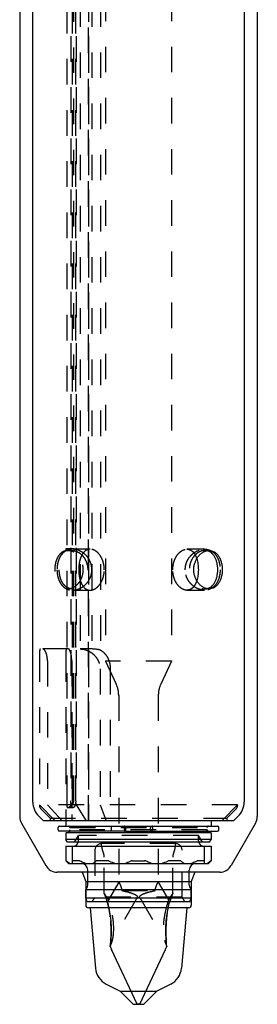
# Model space of a CAD drawing. Extents: x 58 to 87, y 78 to 227.
# Tile 1 of 2: x 65 to 83, y 78 to 152. Entities that reach past the tile are written whole.
import ezdxf

# ---------------------------------------------------------------- set-up
doc = ezdxf.new("R2010")
doc.units = 0
doc.header["$LTSCALE"] = 19.36
doc.linetypes.add('HIDDEN', pattern=[0.2, 0.1, -0.1])
doc.layers.get('0').update_dxf_attribs({"linetype": 'CONTINUOUS'})
doc.layers.add('DEFAULT_2', color=8, linetype='HIDDEN')
doc.layers.add('SUPERFICI', color=7, linetype='CONTINUOUS')

msp = doc.modelspace()

# ---------------------------------------------------------------- linework, layer by layer
at = {"color": 7, "linetype": 'CONTINUOUS'}
for p, q in [((81.606, 204.841), (81.606, 93.14)), ((65.606, 93.14), (65.606, 193.891)), ((66.398, 91.726), (66.045, 92.079)), ((80.813, 91.726), (66.398, 91.726)), ((68.106, 91.726), (68.106, 91.321)), ((79.106, 91.726), (79.106, 91.321)), ((80.813, 91.726), (81.166, 92.079)), ((67.516, 91.036), (67.516, 91.226)), ((67.611, 91.321), (79.601, 91.321)), ((72.612, 90.941), (67.611, 90.941)), ((68.406, 90.821), (68.406, 90.941)), ((72.548, 91.036), (72.548, 91.226)), ((72.612, 91.321), (72.612, 90.941)), ((74.509, 91.036), (74.509, 91.226)), ((74.525, 90.941), (79.601, 90.941)), ((74.663, 91.226), (74.663, 91.036)), ((78.806, 90.821), (78.806, 90.941)), ((79.696, 91.036), (79.696, 91.226)), ((79.106, 90.821), (68.106, 90.821)), ((68.106, 90.821), (68.106, 90.321)), ((79.106, 90.321), (68.106, 90.321)), ((68.221, 90.121), (68.106, 90.321)), ((78.99, 90.121), (79.106, 90.321)), ((79.106, 90.821), (79.106, 90.321)), ((68.106, 89.801), (79.106, 89.801)), ((68.106, 89.801), (68.106, 88.701)), ((78.99, 90.121), (68.221, 90.121)), ((68.606, 88.501), (68.606, 89.801)), ((78.606, 88.501), (78.606, 89.801)), ((79.106, 89.801), (79.106, 88.701)), ((68.124, 88.701), (68.106, 88.701)), ((68.106, 88.701), (68.306, 88.501)), ((69.082, 88.701), (68.634, 88.701)), ((71.252, 88.701), (70.477, 88.701)), ((73.158, 88.701), (74.053, 88.701)), ((76.734, 88.701), (75.959, 88.701)), ((78.577, 88.701), (78.129, 88.701)), ((79.106, 88.701), (78.906, 88.501)), ((79.106, 88.701), (79.087, 88.701)), ((68.306, 88.501), (78.906, 88.501)), ((69.766, 86.867), (69.766, 88.001)), ((77.446, 86.867), (77.446, 88.001)), ((77.606, 86.501), (69.606, 86.501)), ((69.606, 85.901), (69.606, 86.501)), ((77.606, 85.901), (77.606, 86.501)), ((69.606, 85.901), (77.606, 85.901)), ((69.715, 85.601), (69.606, 85.901)), ((77.496, 85.601), (77.606, 85.901)), ((77.496, 85.601), (69.715, 85.601)), ((73.506, 77.841), (71.568, 81.996)), ((73.706, 77.841), (75.643, 81.996)), ((73.706, 77.841), (73.506, 77.841))]:
    msp.add_line(p, q, dxfattribs=at)
for centre, radius, start, end in [((67.106, 93.14), 1.5, 180, 225), ((80.106, 93.14), 1.5, 315, 360), ((67.611, 91.226), 0.095, 90, 180), ((67.611, 91.036), 0.095, 180, 270), ((79.601, 91.226), 0.095, 0, 90), ((79.601, 91.036), 0.095, 270, 360), ((68.656, 90.201), 0.4, 270, 348.46108), ((78.556, 90.201), 0.4, 191.53892, 270), ((74.235, 95.675), 7.561, 247.82358, 251.59728), ((72.976, 95.675), 7.561, 288.40272, 292.17642), ((69.266, 88.001), 0.5, 0, 90), ((77.946, 88.001), 0.5, 90, 180), ((69.266, 86.867), 0.5, 312.84364, 360), ((77.946, 86.867), 0.5, 180, 227.15636), ((77.006, 84.532), 6, 202.58831, 205), ((70.206, 84.532), 6, 335, 337.41169)]:
    msp.add_arc(centre, radius, start, end, dxfattribs=at)
for points, knots in [([(78.959, 109.276), (78.887, 109.276), (78.738, 109.296), (78.525, 109.381), (78.324, 109.517), (78.144, 109.698), (77.993, 109.918), (77.88, 110.169), (77.809, 110.442), (77.784, 110.726), (77.809, 111.009), (77.88, 111.282), (77.993, 111.533), (78.144, 111.753), (78.324, 111.934), (78.525, 112.07), (78.738, 112.155), (78.887, 112.176), (78.959, 112.176)], [0, 0, 0, 0, 0.05274, 0.108319, 0.167244, 0.229442, 0.294477, 0.361727, 0.430484, 0.5, 0.569516, 0.638273, 0.705523, 0.770558, 0.832756, 0.891681, 0.94726, 1, 1, 1, 1]), ([(78.789, 109.293), (78.85, 109.306), (78.971, 109.349), (79.135, 109.457), (79.277, 109.603), (79.396, 109.784), (79.489, 109.993), (79.557, 110.224), (79.598, 110.471), (79.612, 110.726), (79.598, 110.98), (79.557, 111.227), (79.489, 111.458), (79.396, 111.667), (79.277, 111.848), (79.135, 111.995), (78.971, 112.102), (78.85, 112.145), (78.789, 112.158)], [0, 0, 0, 0, 0.052919, 0.107138, 0.164073, 0.224628, 0.289077, 0.357091, 0.427814, 0.5, 0.572186, 0.642909, 0.710923, 0.775372, 0.835927, 0.892862, 0.947081, 1, 1, 1, 1]), ([(78.959, 112.176), (79.028, 112.176), (79.169, 112.157), (79.366, 112.071), (79.54, 111.934), (79.686, 111.75), (79.802, 111.529), (79.886, 111.279), (79.936, 111.007), (79.953, 110.726), (79.936, 110.444), (79.886, 110.172), (79.802, 109.922), (79.686, 109.701), (79.54, 109.517), (79.366, 109.38), (79.169, 109.294), (79.028, 109.276), (78.959, 109.276)], [0, 0, 0, 0, 0.05383, 0.107808, 0.163891, 0.223563, 0.287518, 0.3556, 0.426915, 0.5, 0.573085, 0.6444, 0.712482, 0.776437, 0.836109, 0.892192, 0.94617, 1, 1, 1, 1]), ([(78.018, 111.559), (78.061, 111.428), (78.105, 111.222), (78.133, 110.941), (78.138, 110.798), (78.138, 110.726)], [0, 0, 0, 0, 0.490016, 0.743785, 1, 1, 1, 1]), ([(78.138, 110.726), (78.138, 110.653), (78.133, 110.51), (78.105, 110.229), (78.061, 110.023), (78.018, 109.892)], [0, 0, 0, 0, 0.256216, 0.509984, 1, 1, 1, 1]), ([(72.565, 91.321), (72.563, 91.321), (72.561, 91.319), (72.56, 91.316), (72.557, 91.312), (72.555, 91.304), (72.553, 91.292), (72.551, 91.278), (72.549, 91.255), (72.548, 91.238), (72.548, 91.226)], [0, 0, 0, 0, 0.03749, 0.065425, 0.100822, 0.194369, 0.316788, 0.464121, 0.631265, 1, 1, 1, 1]), ([(72.548, 91.036), (72.548, 91.023), (72.549, 91.006), (72.551, 90.983), (72.553, 90.969), (72.555, 90.957), (72.557, 90.949), (72.56, 90.945), (72.561, 90.942), (72.563, 90.941), (72.565, 90.941)], [0, 0, 0, 0, 0.368735, 0.535879, 0.683213, 0.805631, 0.899178, 0.934576, 0.96251, 1, 1, 1, 1]), ([(74.525, 91.321), (74.524, 91.321), (74.522, 91.319), (74.52, 91.316), (74.518, 91.312), (74.516, 91.304), (74.513, 91.292), (74.511, 91.278), (74.509, 91.255), (74.509, 91.238), (74.509, 91.226)], [0, 0, 0, 0, 0.037489, 0.065423, 0.100818, 0.194364, 0.316782, 0.464117, 0.631263, 1, 1, 1, 1]), ([(74.509, 91.036), (74.509, 91.023), (74.509, 91.006), (74.511, 90.983), (74.513, 90.969), (74.516, 90.957), (74.518, 90.949), (74.52, 90.945), (74.522, 90.942), (74.524, 90.941), (74.525, 90.941)], [0, 0, 0, 0, 0.368738, 0.535883, 0.683218, 0.805636, 0.899182, 0.934577, 0.962511, 1, 1, 1, 1]), ([(74.663, 91.226), (74.663, 91.238), (74.663, 91.255), (74.661, 91.278), (74.659, 91.292), (74.656, 91.304), (74.654, 91.312), (74.652, 91.316), (74.65, 91.319), (74.648, 91.321), (74.647, 91.321)], [0, 0, 0, 0, 0.368735, 0.535879, 0.683213, 0.805631, 0.899178, 0.934576, 0.96251, 1, 1, 1, 1]), ([(74.647, 90.941), (74.648, 90.941), (74.65, 90.942), (74.652, 90.945), (74.654, 90.949), (74.656, 90.957), (74.659, 90.969), (74.661, 90.983), (74.663, 91.006), (74.663, 91.023), (74.663, 91.036)], [0, 0, 0, 0, 0.03749, 0.065425, 0.100822, 0.194369, 0.316788, 0.464121, 0.631265, 1, 1, 1, 1]), ([(68.163, 88.673), (68.158, 88.677), (68.15, 88.684), (68.139, 88.692), (68.133, 88.696), (68.129, 88.699), (68.126, 88.7), (68.124, 88.701), (68.124, 88.701)], [0, 0, 0, 0, 0.386014, 0.688149, 0.804024, 0.894833, 0.959973, 1, 1, 1, 1]), ([(68.397, 88.501), (68.377, 88.514), (68.297, 88.568), (68.22, 88.627), (68.163, 88.673)], [0, 0, 0, 0, 0.245589, 1, 1, 1, 1]), ([(68.634, 88.701), (68.63, 88.701), (68.622, 88.7), (68.612, 88.694), (68.606, 88.684), (68.606, 88.677), (68.606, 88.673)], [0, 0, 0, 0, 0.285491, 0.518228, 0.742318, 1, 1, 1, 1]), ([(69.179, 88.673), (69.162, 88.681), (69.131, 88.694), (69.097, 88.701), (69.082, 88.701)], [0, 0, 0, 0, 0.555008, 1, 1, 1, 1]), ([(69.583, 88.501), (69.549, 88.514), (69.413, 88.567), (69.278, 88.626), (69.179, 88.673)], [0, 0, 0, 0, 0.249375, 1, 1, 1, 1]), ([(70.388, 88.673), (70.369, 88.658), (70.293, 88.597), (70.215, 88.54), (70.154, 88.501)], [0, 0, 0, 0, 0.254437, 1, 1, 1, 1]), ([(70.477, 88.701), (70.46, 88.701), (70.428, 88.697), (70.399, 88.682), (70.388, 88.673)], [0, 0, 0, 0, 0.54252, 1, 1, 1, 1]), ([(71.381, 88.673), (71.37, 88.677), (71.329, 88.692), (71.285, 88.701), (71.252, 88.701)], [0, 0, 0, 0, 0.258265, 1, 1, 1, 1]), ([(73.032, 88.673), (72.999, 88.658), (72.866, 88.596), (72.731, 88.54), (72.628, 88.501)], [0, 0, 0, 0, 0.250663, 1, 1, 1, 1]), ([(73.158, 88.701), (73.136, 88.701), (73.093, 88.696), (73.051, 88.682), (73.032, 88.673)], [0, 0, 0, 0, 0.515193, 1, 1, 1, 1]), ([(74.179, 88.673), (74.16, 88.682), (74.119, 88.696), (74.075, 88.701), (74.053, 88.701)], [0, 0, 0, 0, 0.484807, 1, 1, 1, 1]), ([(74.583, 88.501), (74.549, 88.514), (74.413, 88.567), (74.278, 88.626), (74.179, 88.673)], [0, 0, 0, 0, 0.249375, 1, 1, 1, 1]), ([(75.959, 88.701), (75.948, 88.701), (75.904, 88.698), (75.861, 88.686), (75.83, 88.673)], [0, 0, 0, 0, 0.239516, 1, 1, 1, 1]), ([(76.823, 88.673), (76.812, 88.682), (76.783, 88.697), (76.751, 88.701), (76.734, 88.701)], [0, 0, 0, 0, 0.45748, 1, 1, 1, 1]), ([(77.057, 88.501), (77.037, 88.514), (76.957, 88.568), (76.88, 88.627), (76.823, 88.673)], [0, 0, 0, 0, 0.245589, 1, 1, 1, 1]), ([(78.032, 88.673), (77.999, 88.658), (77.866, 88.596), (77.731, 88.54), (77.628, 88.501)], [0, 0, 0, 0, 0.250663, 1, 1, 1, 1]), ([(78.129, 88.701), (78.114, 88.701), (78.081, 88.694), (78.049, 88.681), (78.032, 88.673)], [0, 0, 0, 0, 0.444992, 1, 1, 1, 1]), ([(78.606, 88.673), (78.606, 88.677), (78.605, 88.684), (78.599, 88.694), (78.589, 88.7), (78.581, 88.701), (78.577, 88.701)], [0, 0, 0, 0, 0.257682, 0.481772, 0.714509, 1, 1, 1, 1]), ([(79.048, 88.673), (79.029, 88.658), (78.953, 88.597), (78.875, 88.54), (78.815, 88.501)], [0, 0, 0, 0, 0.254437, 1, 1, 1, 1]), ([(79.087, 88.701), (79.087, 88.701), (79.085, 88.7), (79.082, 88.699), (79.079, 88.696), (79.072, 88.692), (79.062, 88.684), (79.053, 88.677), (79.048, 88.673)], [0, 0, 0, 0, 0.040027, 0.105167, 0.195976, 0.311851, 0.613986, 1, 1, 1, 1]), ([(71.235, 85.601), (71.286, 85.433), (71.378, 85.08), (71.439, 84.72), (71.461, 84.532)], [0, 0, 0, 0, 0.48159, 1, 1, 1, 1]), ([(75.75, 84.532), (75.773, 84.72), (75.833, 85.08), (75.925, 85.433), (75.976, 85.601)], [0, 0, 0, 0, 0.51841, 1, 1, 1, 1]), ([(71.461, 84.532), (71.491, 84.278), (71.532, 83.781), (71.537, 83.09), (71.505, 82.577), (71.476, 82.307), (71.466, 82.227)], [0, 0, 0, 0, 0.332535, 0.64697, 0.896194, 1, 1, 1, 1]), ([(75.745, 82.227), (75.735, 82.307), (75.706, 82.577), (75.674, 83.09), (75.679, 83.781), (75.72, 84.278), (75.75, 84.532)], [0, 0, 0, 0, 0.103806, 0.35303, 0.667465, 1, 1, 1, 1])]:
    msp.add_open_spline(points, degree=3, knots=knots, dxfattribs=at)
at = {"layer": 'DEFAULT_2', "color": 8, "linetype": 'HIDDEN'}
for p, q in [((69.188, 215.691), (69.188, 104.726)), ((70.071, 215.691), (70.071, 104.726)), ((70.717, 215.691), (70.717, 104.64)), ((71.106, 212.25), (71.106, 103.801)), ((76.106, 212.25), (76.106, 103.801)), ((68.215, 93.226), (68.215, 193.691)), ((68.484, 193.691), (68.484, 93.226)), ((68.602, 93.226), (68.602, 193.691)), ((68.852, 93.226), (68.852, 193.691)), ((68.876, 193.691), (68.876, 92.926)), ((69.82, 91.726), (69.82, 193.691)), ((69.822, 193.691), (69.822, 91.726)), ((68.694, 192.841), (68.694, 112.341)), ((69.811, 192.841), (69.811, 91.726)), ((68.106, 112.341), (68.738, 112.341)), ((68.106, 112.341), (68.106, 112.162)), ((68.738, 112.162), (68.106, 112.162)), ((68.403, 112.341), (68.403, 112.162)), ((68.44, 112.341), (68.44, 112.162)), ((69.944, 112.276), (68.612, 112.276)), ((68.703, 93.226), (68.703, 112.341)), ((68.738, 112.341), (68.738, 112.162)), ((78.608, 112.276), (77.274, 112.276)), ((78.959, 112.176), (78.624, 112.176)), ((68.587, 109.276), (68.253, 109.276)), ((68.612, 109.176), (69.944, 109.176)), ((77.274, 109.176), (78.608, 109.176)), ((78.959, 109.276), (78.624, 109.276)), ((68.298, 104.726), (66.166, 104.726)), ((70.071, 104.726), (69.188, 104.726)), ((66.106, 104.186), (66.106, 92.891)), ((66.106, 104.186), (66.106, 103.826)), ((66.709, 103.826), (66.709, 92.926)), ((68.106, 104.184), (68.106, 91.726)), ((68.106, 104.184), (68.106, 103.826)), ((68.548, 103.826), (68.548, 91.726)), ((76.106, 103.801), (71.106, 103.801)), ((71.106, 103.801), (71.918, 102.058)), ((76.106, 103.801), (75.293, 102.058)), ((70.691, 103.226), (70.691, 92.926)), ((71.468, 103.226), (71.468, 91.726)), ((72.106, 101.213), (72.106, 87.088)), ((75.106, 101.213), (75.106, 87.088)), ((81.106, 92.926), (66.106, 92.926)), ((66.106, 92.926), (67.306, 91.726)), ((66.223, 92.608), (66.906, 91.926)), ((66.709, 92.926), (67.812, 91.726)), ((68.293, 92.726), (68.653, 92.726)), ((68.876, 92.926), (69.633, 91.726)), ((70.691, 92.926), (71.158, 91.726)), ((81.106, 92.926), (79.906, 91.726)), ((80.306, 91.926), (80.988, 92.608)), ((81.106, 92.926), (81.106, 92.891)), ((66.906, 91.926), (80.306, 91.926)), ((66.906, 91.926), (66.906, 91.726)), ((80.306, 91.926), (80.306, 91.726)), ((68.406, 91.226), (68.406, 91.321)), ((68.406, 91.226), (78.806, 91.226)), ((78.806, 91.036), (68.406, 91.036)), ((68.406, 90.941), (68.406, 91.036)), ((71.553, 91.036), (71.553, 91.226)), ((72.612, 90.941), (74.525, 90.941)), ((78.806, 91.226), (78.806, 91.321)), ((78.806, 90.941), (78.806, 91.036)), ((68.767, 90.121), (69.056, 90.621)), ((78.156, 90.621), (69.056, 90.621)), ((69.056, 90.201), (69.056, 90.621)), ((78.444, 90.121), (78.156, 90.621)), ((78.156, 90.201), (78.156, 90.621)), ((70.306, 89.501), (70.306, 85.947)), ((76.406, 90.001), (70.806, 90.001)), ((70.811, 89.841), (70.811, 90.001)), ((76.401, 89.841), (76.401, 90.001)), ((76.906, 85.947), (76.906, 89.501)), ((71.006, 86.241), (71.006, 88.979)), ((76.206, 86.241), (76.206, 88.979)), ((72.106, 87.088), (71.326, 85.739)), ((72.351, 86.446), (74.86, 86.446)), ((75.106, 87.088), (75.885, 85.739)), ((70.106, 85.601), (70.306, 85.947)), ((76.906, 85.947), (70.306, 85.947)), ((71.007, 86.237), (71.006, 86.241)), ((71.007, 86.237), (71.006, 86.241)), ((73.517, 85.933), (71.628, 82.66)), ((73.517, 85.933), (73.606, 85.901)), ((73.694, 85.933), (73.606, 85.901)), ((73.694, 85.933), (75.584, 82.66)), ((76.206, 86.241), (76.204, 86.238)), ((77.106, 85.601), (76.906, 85.947)), ((71.466, 82.227), (71.466, 82.228)), ((75.745, 82.228), (75.745, 82.227))]:
    msp.add_line(p, q, dxfattribs=at)
msp.add_lwpolyline([(68.24, 92.728), (68.25, 92.727), (68.268, 92.726), (68.285, 92.726), (68.293, 92.726)], dxfattribs=at)
for centre, radius, start, end in [((68.244, 111.297), 0.879, 78.33619, 79.61312), ((68.242, 111.286), 0.891, 77.24816, 78.33659), ((68.239, 111.274), 0.902, 76.09585, 77.248), ((68.612, 111.169), 1.107, 89.97833, 98.91665), ((68.612, 111.104), 1.171, 85.52005, 89.96878), ((68.609, 111.065), 1.211, 83.8895, 85.52755), ((68.586, 110.107), 0.831, 270.06692, 278.08577), ((68.612, 110.336), 1.161, 270.0104, 274.49776), ((78.624, 110.055), 0.779, 269.96984, 282.1991), ((70.106, 101.213), 2, 0, 25), ((77.106, 101.213), 2, 155, 180), ((68.203, 93.226), 0.5, 276.49168, 360), ((66.506, 92.891), 0.4, 180, 225), ((80.706, 92.891), 0.4, 315, 360), ((68.311, 91.226), 0.095, 0, 90), ((68.311, 91.036), 0.095, 270, 360), ((78.901, 91.226), 0.095, 90, 180), ((78.901, 91.036), 0.095, 180, 270), ((68.656, 90.201), 0.4, 348.46108, 360), ((78.556, 90.201), 0.4, 180, 191.53892), ((70.806, 89.501), 0.5, 90, 180), ((71.811, 89.841), 1, 180, 205.51135), ((70.006, 88.979), 1, 0, 25.51135), ((77.206, 88.979), 1, 154.48865, 180), ((75.401, 89.841), 1, 334.48865, 360), ((76.406, 89.501), 0.5, 0, 90), ((64.531, 83.557), 7.009, 16.95007, 22.509), ((67.806, 83.841), 4, 28.33176, 36.8699), ((64.611, 83.586), 6.924, 16.91563, 22.50945), ((61.656, 82.482), 10.204, 17.79627, 18.61362), ((85.476, 82.508), 10.121, 161.38302, 162.20676), ((79.406, 83.841), 4, 143.1301, 151.66824), ((82.681, 83.557), 7.009, 157.491, 163.04993), ((65.562, 83.829), 5.94, 6.79887, 7.64458), ((61.094, 83.296), 10.441, 6.40099, 6.79832), ((86.117, 83.296), 10.441, 173.20168, 173.59901), ((81.673, 83.826), 5.965, 171.54462, 173.19908), ((67.806, 83.841), 4, 336.21526, 342.83857), ((79.406, 83.841), 4, 197.16143, 203.78474)]:
    msp.add_arc(centre, radius, start, end, dxfattribs=at)
for points, knots in [([(68.106, 112.162), (68.04, 112.149), (67.911, 112.106), (67.736, 111.992), (67.585, 111.834), (67.461, 111.638), (67.366, 111.411), (67.3, 111.162), (67.265, 110.897), (67.261, 110.626), (67.288, 110.358), (67.345, 110.104), (67.419, 109.906), (67.494, 109.763), (67.576, 109.635), (67.694, 109.497), (67.862, 109.37), (68.052, 109.293), (68.186, 109.276), (68.253, 109.276)], [0, 0, 0, 0, 0.053371, 0.108135, 0.165847, 0.227449, 0.293141, 0.362426, 0.434225, 0.507062, 0.579291, 0.649365, 0.716081, 0.747975, 0.778834, 0.837514, 0.892926, 0.946491, 1, 1, 1, 1]), ([(68.44, 112.262), (68.369, 112.251), (68.229, 112.214), (68.033, 112.113), (67.858, 111.969), (67.708, 111.782), (67.587, 111.558), (67.498, 111.301), (67.444, 111.02), (67.432, 110.825), (67.432, 110.726)], [0, 0, 0, 0, 0.107897, 0.216073, 0.327637, 0.44555, 0.572078, 0.707841, 0.851606, 1, 1, 1, 1]), ([(68.587, 109.276), (68.52, 109.276), (68.387, 109.292), (68.198, 109.37), (68.03, 109.497), (67.913, 109.635), (67.832, 109.763), (67.758, 109.906), (67.685, 110.104), (67.628, 110.358), (67.601, 110.626), (67.605, 110.897), (67.64, 111.162), (67.705, 111.411), (67.799, 111.638), (67.922, 111.834), (68.072, 111.992), (68.246, 112.106), (68.375, 112.149), (68.44, 112.162)], [0, 0, 0, 0, 0.053562, 0.107081, 0.162395, 0.220974, 0.251798, 0.28367, 0.350396, 0.420549, 0.49291, 0.565894, 0.637815, 0.70716, 0.772842, 0.834371, 0.891979, 0.946652, 1, 1, 1, 1]), ([(68.703, 112.051), (68.683, 112.063), (68.604, 112.103), (68.52, 112.134), (68.456, 112.15)], [0, 0, 0, 0, 0.256668, 1, 1, 1, 1]), ([(68.738, 112.162), (68.805, 112.149), (68.942, 112.107), (69.133, 112.001), (69.311, 111.854), (69.522, 111.606), (69.712, 111.221), (69.787, 110.703), (69.698, 110.187), (69.498, 109.809), (69.281, 109.569), (69.101, 109.428), (68.907, 109.33), (68.771, 109.293), (68.703, 109.284)], [0, 0, 0, 0, 0.053916, 0.110828, 0.170812, 0.233594, 0.365169, 0.501422, 0.637462, 0.768403, 0.830728, 0.89019, 0.946563, 1, 1, 1, 1]), ([(68.703, 109.4), (68.808, 109.458), (69.007, 109.616), (69.235, 109.931), (69.384, 110.311), (69.436, 110.726), (69.384, 111.14), (69.235, 111.52), (69.007, 111.835), (68.808, 111.993), (68.703, 112.051)], [0, 0, 0, 0, 0.114771, 0.238073, 0.367474, 0.5, 0.632526, 0.761928, 0.885229, 1, 1, 1, 1]), ([(69.823, 111.571), (69.757, 111.672), (69.607, 111.855), (69.336, 112.068), (69.044, 112.21), (68.838, 112.258), (68.738, 112.269)], [0, 0, 0, 0, 0.271183, 0.528903, 0.771745, 1, 1, 1, 1]), ([(69.944, 112.276), (69.909, 112.276), (69.84, 112.27), (69.74, 112.243), (69.645, 112.199), (69.526, 112.118), (69.396, 111.979), (69.275, 111.773), (69.185, 111.536), (69.123, 111.277), (69.086, 111.005), (69.078, 110.819), (69.078, 110.726)], [0, 0, 0, 0, 0.053228, 0.105965, 0.158994, 0.21306, 0.326197, 0.447918, 0.57802, 0.714835, 0.856264, 1, 1, 1, 1]), ([(71.017, 110.726), (71.017, 110.819), (71.004, 111.006), (70.947, 111.28), (70.853, 111.54), (70.724, 111.777), (70.588, 111.95), (70.464, 112.066), (70.336, 112.162), (70.196, 112.233), (70.051, 112.269), (69.979, 112.276), (69.944, 112.276)], [0, 0, 0, 0, 0.136223, 0.27169, 0.405488, 0.536425, 0.662868, 0.723903, 0.783129, 0.895271, 0.948471, 1, 1, 1, 1]), ([(76.202, 110.726), (76.202, 110.819), (76.215, 111.006), (76.271, 111.28), (76.365, 111.54), (76.494, 111.777), (76.631, 111.95), (76.755, 112.066), (76.882, 112.162), (77.022, 112.233), (77.167, 112.269), (77.239, 112.276), (77.274, 112.276)], [0, 0, 0, 0, 0.13628, 0.2718, 0.405641, 0.536604, 0.66305, 0.724076, 0.783284, 0.895364, 0.94852, 1, 1, 1, 1]), ([(77.146, 110.726), (77.146, 110.834), (77.17, 111.052), (77.271, 111.359), (77.429, 111.633), (77.628, 111.863), (77.857, 112.045), (78.102, 112.177), (78.354, 112.257), (78.525, 112.276), (78.608, 112.276)], [0, 0, 0, 0, 0.13923, 0.27668, 0.410761, 0.540214, 0.664111, 0.781957, 0.89371, 1, 1, 1, 1]), ([(77.274, 112.276), (77.316, 112.276), (77.401, 112.267), (77.523, 112.226), (77.635, 112.16), (77.736, 112.072), (77.825, 111.965), (77.929, 111.798), (77.987, 111.657), (78.018, 111.559)], [0, 0, 0, 0, 0.115077, 0.229332, 0.345322, 0.46524, 0.590401, 0.721374, 1, 1, 1, 1]), ([(78.624, 112.176), (78.552, 112.176), (78.403, 112.155), (78.189, 112.07), (77.987, 111.934), (77.806, 111.753), (77.655, 111.533), (77.54, 111.282), (77.468, 111.009), (77.444, 110.726), (77.468, 110.442), (77.54, 110.169), (77.655, 109.918), (77.806, 109.698), (77.987, 109.517), (78.189, 109.381), (78.403, 109.296), (78.552, 109.276), (78.624, 109.276)], [0, 0, 0, 0, 0.052713, 0.108345, 0.167355, 0.229623, 0.294684, 0.361905, 0.430586, 0.5, 0.569414, 0.638095, 0.705316, 0.770377, 0.832645, 0.891655, 0.947287, 1, 1, 1, 1]), ([(78.608, 112.276), (78.688, 112.276), (78.847, 112.259), (79.075, 112.179), (79.28, 112.046), (79.457, 111.86), (79.601, 111.627), (79.707, 111.353), (79.772, 111.047), (79.786, 110.834), (79.786, 110.726)], [0, 0, 0, 0, 0.11053, 0.219292, 0.329792, 0.445804, 0.570592, 0.705643, 0.85003, 1, 1, 1, 1]), ([(78.789, 112.158), (78.776, 112.161), (78.721, 112.171), (78.666, 112.176), (78.624, 112.176)], [0, 0, 0, 0, 0.248743, 1, 1, 1, 1]), ([(70.075, 110.726), (70.075, 110.801), (70.064, 110.952), (70.014, 111.172), (69.934, 111.381), (69.862, 111.51), (69.823, 111.571)], [0, 0, 0, 0, 0.253821, 0.506064, 0.755235, 1, 1, 1, 1]), ([(67.432, 110.726), (67.432, 110.617), (67.446, 110.404), (67.511, 110.098), (67.618, 109.824), (67.761, 109.591), (67.939, 109.405), (68.145, 109.272), (68.372, 109.193), (68.532, 109.176), (68.612, 109.176)], [0, 0, 0, 0, 0.149868, 0.294171, 0.429167, 0.55394, 0.669979, 0.78054, 0.889384, 1, 1, 1, 1]), ([(69.078, 110.726), (69.078, 110.632), (69.086, 110.446), (69.123, 110.174), (69.185, 109.915), (69.275, 109.678), (69.396, 109.472), (69.526, 109.333), (69.645, 109.252), (69.74, 109.208), (69.84, 109.181), (69.909, 109.176), (69.944, 109.176)], [0, 0, 0, 0, 0.143736, 0.285166, 0.42198, 0.552082, 0.673803, 0.786939, 0.841006, 0.894035, 0.946772, 1, 1, 1, 1]), ([(69.823, 109.88), (69.862, 109.941), (69.934, 110.07), (70.014, 110.279), (70.064, 110.499), (70.075, 110.65), (70.075, 110.726)], [0, 0, 0, 0, 0.244765, 0.493937, 0.746179, 1, 1, 1, 1]), ([(69.944, 109.176), (69.979, 109.176), (70.051, 109.182), (70.196, 109.218), (70.336, 109.289), (70.464, 109.385), (70.588, 109.501), (70.724, 109.674), (70.853, 109.911), (70.947, 110.171), (71.004, 110.445), (71.017, 110.632), (71.017, 110.726)], [0, 0, 0, 0, 0.051529, 0.104729, 0.216871, 0.276097, 0.337132, 0.463575, 0.594512, 0.72831, 0.863777, 1, 1, 1, 1]), ([(77.274, 109.176), (77.239, 109.176), (77.167, 109.182), (77.022, 109.218), (76.882, 109.289), (76.755, 109.385), (76.631, 109.502), (76.494, 109.674), (76.365, 109.911), (76.271, 110.171), (76.215, 110.445), (76.202, 110.632), (76.202, 110.726)], [0, 0, 0, 0, 0.05148, 0.104636, 0.216716, 0.275924, 0.33695, 0.463396, 0.594359, 0.7282, 0.86372, 1, 1, 1, 1]), ([(78.608, 109.176), (78.525, 109.176), (78.354, 109.194), (78.102, 109.274), (77.857, 109.406), (77.628, 109.588), (77.429, 109.818), (77.271, 110.092), (77.17, 110.399), (77.146, 110.617), (77.146, 110.726)], [0, 0, 0, 0, 0.10629, 0.218043, 0.335889, 0.459786, 0.589239, 0.72332, 0.86077, 1, 1, 1, 1]), ([(79.786, 110.726), (79.786, 110.617), (79.772, 110.404), (79.707, 110.098), (79.601, 109.824), (79.457, 109.591), (79.28, 109.405), (79.075, 109.272), (78.847, 109.193), (78.688, 109.176), (78.608, 109.176)], [0, 0, 0, 0, 0.14997, 0.294357, 0.429408, 0.554196, 0.670208, 0.780708, 0.88947, 1, 1, 1, 1]), ([(68.703, 109.179), (68.806, 109.187), (69.018, 109.231), (69.266, 109.347), (69.454, 109.476), (69.637, 109.633), (69.755, 109.776), (69.823, 109.88)], [0, 0, 0, 0, 0.227531, 0.469974, 0.597221, 0.728208, 1, 1, 1, 1]), ([(78.018, 109.892), (77.987, 109.794), (77.929, 109.653), (77.825, 109.486), (77.736, 109.379), (77.635, 109.291), (77.523, 109.225), (77.401, 109.184), (77.316, 109.176), (77.274, 109.176)], [0, 0, 0, 0, 0.278626, 0.409599, 0.53476, 0.654678, 0.770668, 0.884922, 1, 1, 1, 1]), ([(68.253, 109.276), (68.267, 109.276), (68.323, 109.277), (68.38, 109.284), (68.422, 109.293)], [0, 0, 0, 0, 0.247142, 1, 1, 1, 1]), ([(68.422, 109.293), (68.47, 109.303), (68.567, 109.332), (68.658, 109.375), (68.703, 109.4)], [0, 0, 0, 0, 0.490515, 1, 1, 1, 1]), ([(66.166, 104.726), (66.163, 104.726), (66.156, 104.724), (66.148, 104.716), (66.141, 104.705), (66.135, 104.689), (66.129, 104.669), (66.124, 104.646), (66.12, 104.618), (66.114, 104.572), (66.11, 104.505), (66.107, 104.412), (66.106, 104.304), (66.106, 104.227), (66.106, 104.186)], [0, 0, 0, 0, 0.016249, 0.035077, 0.05893, 0.088965, 0.125711, 0.169426, 0.220265, 0.278333, 0.41645, 0.584137, 0.779847, 1, 1, 1, 1]), ([(66.709, 103.826), (66.709, 103.888), (66.703, 104.011), (66.678, 104.187), (66.639, 104.345), (66.591, 104.478), (66.538, 104.583), (66.489, 104.651), (66.449, 104.69), (66.422, 104.71), (66.395, 104.722), (66.377, 104.726), (66.368, 104.726)], [0, 0, 0, 0, 0.186504, 0.364064, 0.525406, 0.665609, 0.781989, 0.874792, 0.912875, 0.945867, 0.974489, 1, 1, 1, 1]), ([(68.15, 104.726), (68.147, 104.726), (68.143, 104.724), (68.139, 104.719), (68.135, 104.712), (68.13, 104.7), (68.125, 104.681), (68.121, 104.658), (68.117, 104.631), (68.114, 104.599), (68.111, 104.55), (68.108, 104.481), (68.106, 104.354), (68.106, 104.253), (68.106, 104.184)], [0, 0, 0, 0, 0.013861, 0.02254, 0.03293, 0.059482, 0.094084, 0.136607, 0.186709, 0.243969, 0.307934, 0.454099, 0.621282, 1, 1, 1, 1]), ([(68.548, 103.826), (68.548, 103.88), (68.545, 103.987), (68.53, 104.145), (68.507, 104.294), (68.48, 104.411), (68.454, 104.495), (68.434, 104.551), (68.413, 104.601), (68.391, 104.643), (68.368, 104.678), (68.345, 104.704), (68.322, 104.721), (68.306, 104.726), (68.298, 104.726)], [0, 0, 0, 0, 0.168093, 0.332679, 0.490193, 0.636186, 0.703038, 0.764726, 0.820617, 0.870117, 0.912717, 0.948135, 0.976668, 1, 1, 1, 1]), ([(69.188, 104.726), (69.364, 104.726), (69.637, 104.67), (69.966, 104.504), (70.2, 104.328), (70.404, 104.105), (70.564, 103.84), (70.667, 103.542), (70.691, 103.331), (70.691, 103.226)], [0, 0, 0, 0, 0.225896, 0.34605, 0.470627, 0.59915, 0.730866, 0.864847, 1, 1, 1, 1]), ([(70.717, 104.64), (70.665, 104.654), (70.454, 104.705), (70.235, 104.726), (70.071, 104.726)], [0, 0, 0, 0, 0.247584, 1, 1, 1, 1]), ([(70.717, 104.64), (70.835, 104.582), (71.054, 104.411), (71.29, 104.065), (71.436, 103.659), (71.468, 103.37), (71.468, 103.226)], [0, 0, 0, 0, 0.235312, 0.48447, 0.740817, 1, 1, 1, 1]), ([(68.201, 92.788), (68.201, 92.815), (68.202, 92.858), (68.206, 92.919), (68.211, 92.994), (68.215, 93.097), (68.215, 93.182), (68.215, 93.226)], [0, 0, 0, 0, 0.181116, 0.294328, 0.419991, 0.69947, 1, 1, 1, 1]), ([(68.602, 93.226), (68.602, 93.181), (68.593, 93.094), (68.55, 92.971), (68.482, 92.867), (68.424, 92.811), (68.392, 92.788)], [0, 0, 0, 0, 0.263376, 0.521455, 0.769565, 1, 1, 1, 1]), ([(68.537, 92.854), (68.527, 92.88), (68.511, 92.937), (68.496, 93.028), (68.486, 93.125), (68.484, 93.192), (68.484, 93.226)], [0, 0, 0, 0, 0.223557, 0.470432, 0.731647, 1, 1, 1, 1]), ([(68.852, 93.226), (68.852, 93.195), (68.849, 93.136), (68.839, 93.048), (68.822, 92.965), (68.799, 92.889), (68.77, 92.824), (68.74, 92.778), (68.714, 92.751), (68.694, 92.737), (68.674, 92.728), (68.66, 92.726), (68.653, 92.726)], [0, 0, 0, 0, 0.158243, 0.313584, 0.463099, 0.603225, 0.72939, 0.837779, 0.884748, 0.926911, 0.964873, 1, 1, 1, 1]), ([(68.201, 92.788), (68.201, 92.78), (68.202, 92.766), (68.208, 92.749), (68.215, 92.739), (68.225, 92.732), (68.234, 92.729), (68.24, 92.728)], [0, 0, 0, 0, 0.302288, 0.547109, 0.655918, 0.762868, 1, 1, 1, 1]), ([(68.24, 92.728), (68.242, 92.728), (68.248, 92.728), (68.255, 92.728), (68.26, 92.729)], [0, 0, 0, 0, 0.228373, 1, 1, 1, 1]), ([(68.26, 92.729), (68.269, 92.73), (68.29, 92.735), (68.336, 92.752), (68.37, 92.773), (68.392, 92.788)], [0, 0, 0, 0, 0.200707, 0.438765, 1, 1, 1, 1]), ([(68.653, 92.726), (68.648, 92.726), (68.636, 92.727), (68.619, 92.734), (68.603, 92.746), (68.581, 92.767), (68.558, 92.803), (68.544, 92.836), (68.537, 92.854)], [0, 0, 0, 0, 0.094835, 0.193508, 0.300003, 0.416791, 0.68493, 1, 1, 1, 1]), ([(71.553, 91.226), (71.553, 91.24), (71.556, 91.266), (71.569, 91.298), (71.59, 91.317), (71.605, 91.321), (71.613, 91.321)], [0, 0, 0, 0, 0.355685, 0.624545, 0.824351, 1, 1, 1, 1]), ([(71.613, 90.941), (71.605, 90.941), (71.59, 90.944), (71.569, 90.963), (71.556, 90.995), (71.553, 91.021), (71.553, 91.036)], [0, 0, 0, 0, 0.17559, 0.375322, 0.644147, 1, 1, 1, 1]), ([(72.106, 87.088), (72.115, 87.074), (72.149, 87.016), (72.215, 86.891), (72.294, 86.692), (72.334, 86.533), (72.351, 86.446)], [0, 0, 0, 0, 0.075424, 0.291424, 0.615162, 1, 1, 1, 1]), ([(72.351, 86.446), (72.422, 86.431), (72.568, 86.398), (72.785, 86.344), (72.964, 86.294), (73.101, 86.25), (73.195, 86.216), (73.28, 86.181), (73.355, 86.144), (73.417, 86.107), (73.466, 86.069), (73.5, 86.029), (73.518, 85.99), (73.521, 85.957), (73.518, 85.939), (73.517, 85.933)], [0, 0, 0, 0, 0.163964, 0.334591, 0.502456, 0.582224, 0.657454, 0.726833, 0.789156, 0.843494, 0.88944, 0.927431, 0.958958, 0.985489, 1, 1, 1, 1]), ([(73.694, 85.933), (73.693, 85.939), (73.69, 85.957), (73.693, 85.99), (73.712, 86.029), (73.746, 86.069), (73.794, 86.107), (73.856, 86.144), (73.931, 86.181), (74.016, 86.216), (74.11, 86.25), (74.247, 86.294), (74.426, 86.344), (74.644, 86.398), (74.789, 86.431), (74.86, 86.446)], [0, 0, 0, 0, 0.014512, 0.041043, 0.07257, 0.11056, 0.156505, 0.210843, 0.273166, 0.342545, 0.417776, 0.497543, 0.665409, 0.836035, 1, 1, 1, 1]), ([(74.86, 86.446), (74.877, 86.533), (74.918, 86.692), (74.996, 86.891), (75.062, 87.016), (75.096, 87.074), (75.106, 87.088)], [0, 0, 0, 0, 0.384838, 0.708576, 0.924576, 1, 1, 1, 1]), ([(71.628, 82.66), (71.649, 82.748), (71.694, 82.975), (71.749, 83.517), (71.713, 84.135), (71.603, 84.757), (71.497, 85.19), (71.401, 85.514), (71.344, 85.687), (71.326, 85.739)], [0, 0, 0, 0, 0.086742, 0.221371, 0.520509, 0.676217, 0.825636, 0.947986, 1, 1, 1, 1]), ([(75.885, 85.739), (75.867, 85.687), (75.811, 85.514), (75.714, 85.19), (75.608, 84.757), (75.498, 84.135), (75.463, 83.517), (75.518, 82.975), (75.563, 82.748), (75.584, 82.66)], [0, 0, 0, 0, 0.052014, 0.174364, 0.323783, 0.479491, 0.778629, 0.913258, 1, 1, 1, 1]), ([(76.204, 86.238), (76.195, 86.216), (76.11, 86.007), (76.035, 85.794), (75.976, 85.601)], [0, 0, 0, 0, 0.104369, 1, 1, 1, 1]), ([(71.45, 84.619), (71.427, 84.791), (71.368, 85.122), (71.282, 85.446), (71.235, 85.601)], [0, 0, 0, 0, 0.518075, 1, 1, 1, 1]), ([(71.466, 82.228), (71.499, 82.494), (71.537, 82.992), (71.533, 83.738), (71.497, 84.215), (71.469, 84.46)], [0, 0, 0, 0, 0.35869, 0.669674, 1, 1, 1, 1]), ([(75.742, 84.46), (75.714, 84.215), (75.678, 83.738), (75.674, 82.992), (75.712, 82.494), (75.745, 82.228)], [0, 0, 0, 0, 0.330311, 0.641284, 1, 1, 1, 1])]:
    msp.add_open_spline(points, degree=3, knots=knots, dxfattribs=at)
at = {"layer": 'SUPERFICI', "color": 6, "linetype": 'CONTINUOUS'}
for p, q in [((64.606, 204.841), (64.606, 92.041)), ((82.606, 204.841), (82.606, 92.041)), ((64.74, 91.541), (66.587, 88.341)), ((82.472, 91.541), (80.624, 88.341)), ((79.758, 87.841), (67.453, 87.841)), ((69.351, 87.841), (69.606, 87.141)), ((77.86, 87.841), (77.606, 87.141)), ((69.606, 87.141), (77.606, 87.141)), ((69.606, 87.141), (69.606, 85.341)), ((77.606, 87.141), (77.606, 85.341)), ((77.406, 85.141), (69.806, 85.141)), ((69.956, 85.141), (70.356, 80.569)), ((77.256, 85.141), (76.856, 80.569)), ((71.169, 79.363), (72.217, 78.829)), ((76.042, 79.363), (74.994, 78.829)), ((72.217, 78.829), (74.994, 78.829)), ((72.217, 78.829), (73.206, 77.841)), ((74.994, 78.829), (74.006, 77.841)), ((73.206, 77.841), (74.006, 77.841))]:
    msp.add_line(p, q, dxfattribs=at)
for centre, radius, start, end in [((65.606, 92.041), 1, 180, 210), ((81.606, 92.041), 1, 330, 360), ((67.453, 88.841), 1, 210, 270), ((79.758, 88.841), 1, 270, 330), ((69.806, 85.341), 0.2, 180, 270), ((77.406, 85.341), 0.2, 270, 360), ((71.85, 80.7), 1.5, 185, 243), ((75.361, 80.7), 1.5, 297, 355)]:
    msp.add_arc(centre, radius, start, end, dxfattribs=at)

doc.saveas('drawing.dxf')
